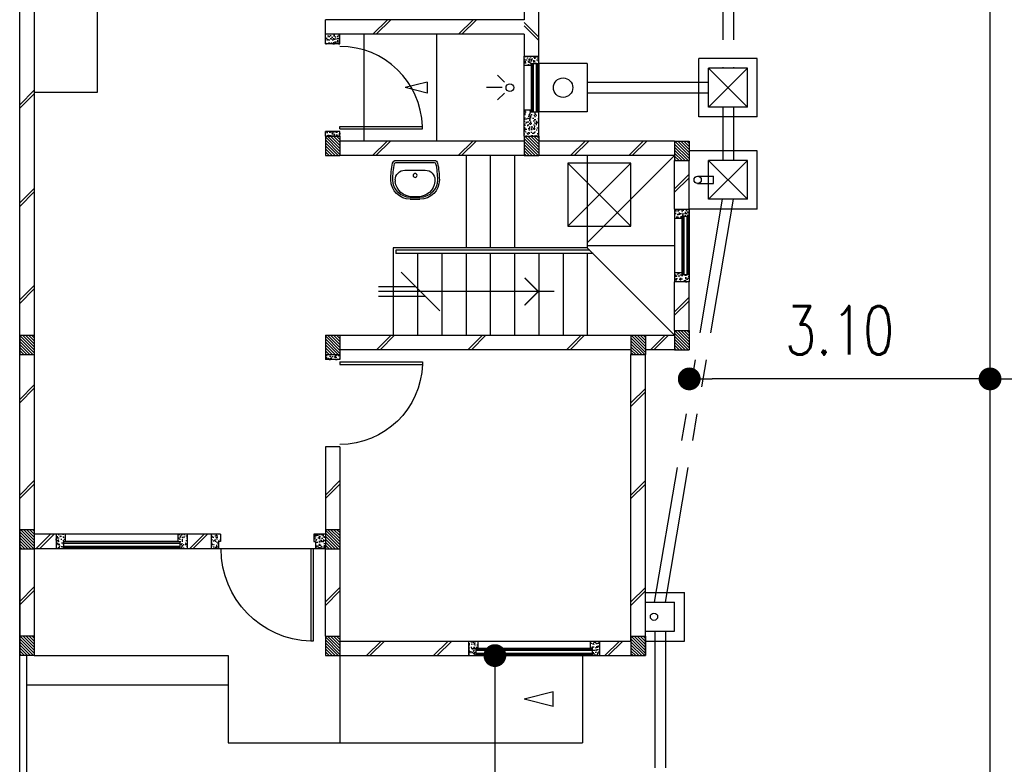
# Model space of a CAD drawing. Header units: millimetres. Extents: x 301 to 1479, y 491 to 1341.
# Tile 108 of 256: x 359.89 to 370.04, y 634.85 to 642.52. Entities that reach past the tile are written whole.
import ezdxf

# ---------------------------------------------------------------- set-up
doc = ezdxf.new("R2010")
doc.units = ezdxf.units.MM
doc.header["$LTSCALE"] = 1.5
doc.header["$MEASUREMENT"] = 0
for name, pattern in [('HIDDEN', [0.375, 0.25, -0.125]), ('HIDDEN2', [4.7625, 3.175, -1.5875]), ('PHANTOM2', [1.25, 0.625, -0.125, 0.125, -0.125, 0.125, -0.125])]:
    doc.linetypes.add(name, pattern=pattern)
for name, color, linetype in [('Blk', 7, 'Continuous'), ('Block', 46, 'Continuous'), ('boundary', 3, 'Continuous'), ('Boundary Wall', 64, 'Continuous'), ('BULUS', 2, 'Continuous'), ('BWCN', 4, 'Continuous'), ('DIM', 6, 'Continuous'), ('DOOR', 3, 'Continuous'), ('Ele', 8, 'Continuous'), ('HATCH', 7, 'Continuous'), ('Hatch Col. C1 GF Ext.', 84, 'Continuous'), ('Hatch Col. C3 GF', 10, 'Continuous'), ('Hatch Stub Col', 251, 'Continuous'), ('Kerb', 251, 'Continuous'), ('P. Gully trap', 42, 'Continuous'), ('Paving Block', 251, 'Continuous'), ('PVC Pipe 110', 69, 'Continuous'), ('PVC RWP 75', 77, 'Continuous'), ('SANIT', 8, 'Continuous'), ('WINDOW', 1, 'Continuous')]:
    doc.layers.add(name, color=color, linetype=linetype)
doc.styles.add('RS1', font='romans.shx', dxfattribs={"width": 0.75, "height": 0.5})
doc.dimstyles.new('Souillac5', dxfattribs={"dimscale": 0.5, "dimtxt": 0.5, "dimasz": 0.47, "dimexe": 0, "dimexo": 1, "dimgap": 0.5, "dimtad": 1, "dimzin": 0, "dimdsep": 46, "dimtxsty": 'RS1', "dimblk": 'DOT', "dimcen": 3, "dimse1": 1, "dimse2": 1, "dimclrd": 6, "dimclre": 6, "dimclrt": 7, "dimaunit": 1, "dimadec": 0, "dimazin": 0, "dimtfac": 1, "dimtofl": 0, "dimtmove": 1, "dimatfit": 3, "dimfxl": 1, "dimtolj": 1, "dimtzin": 0, "dimlwe": -1, "dimarcsym": 0})
pattern_1 = [(50, (422.03025, 161.862746), (0.071726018, -0.0062752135), [0.0075, -0.0825]), (355, (422.03025, 161.862746), (-0.013875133, 0.075219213), [0.006, -0.066]), (100.451444, (422.03623, 161.86222), (0.057850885, 0.068943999), [0.006374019, -0.070114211]), (46.1842, (422.03025, 161.88275), (0.106724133, -0.016551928), [0.01125, -0.12375]), (96.635635, (422.03914, 161.88137), (0.093466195, 0.09741186), [0.009561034, -0.105171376]), (351.184164, (422.03025, 161.88275), (0.093466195, 0.09741186), [0.009, -0.099]), (21, (422.04025, 161.877746), (0.059690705, -0.040261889), [0.0075, -0.0825]), (326, (422.04025, 161.877746), (0.024331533, 0.072515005), [0.006, -0.066]), (71.451445, (422.045225, 161.87439), (0.084022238, 0.032253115), [0.006374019, -0.070114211]), (37.5, (422.03025, 161.862746), (0.0012159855, 0.0332893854), [0, -0.0652, 0, -0.067, 0, -0.06625]), (7.5, (422.03025, 161.862746), (0.0263069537, 0.0394411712), [0, -0.0382, 0, -0.0637, 0, -0.02525]), (327.5, (422.00795, 161.862746), (0.0533822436, -0.0022554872), [0, -0.025, 0, -0.078, 0, -0.1035]), (317.5, (421.99795, 161.862746), (0.058318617, 0.010010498), [0, -0.0325, 0, -0.0518, 0, -0.0735])]
pattern_2 = [(315, (443.186696, 156.678336), (0.0154679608, 0.0154679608), [])]
pattern_3 = [(50, (418.371455, 161.912746), (0.071726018, -0.0062752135), [0.0075, -0.0825]), (355, (418.371455, 161.912746), (-0.013875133, 0.075219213), [0.006, -0.066]), (100.451444, (418.37743, 161.91222), (0.057850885, 0.068943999), [0.006374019, -0.070114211]), (46.1842, (418.371455, 161.93275), (0.106724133, -0.016551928), [0.01125, -0.12375]), (96.635635, (418.38035, 161.93137), (0.093466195, 0.09741186), [0.009561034, -0.105171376]), (351.184164, (418.37146, 161.93275), (0.093466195, 0.09741186), [0.009, -0.099]), (21, (418.381455, 161.927746), (0.059690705, -0.040261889), [0.0075, -0.0825]), (326, (418.381455, 161.927746), (0.024331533, 0.072515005), [0.006, -0.066]), (71.451445, (418.38643, 161.92439), (0.084022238, 0.032253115), [0.006374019, -0.070114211]), (37.5, (418.371455, 161.912746), (0.0012159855, 0.0332893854), [0, -0.0652, 0, -0.067, 0, -0.06625]), (7.5, (418.371455, 161.912746), (0.0263069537, 0.0394411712), [0, -0.0382, 0, -0.0637, 0, -0.02525]), (327.5, (418.349155, 161.912746), (0.0533822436, -0.0022554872), [0, -0.025, 0, -0.078, 0, -0.1035]), (317.5, (418.339155, 161.912746), (0.058318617, 0.010010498), [0, -0.0325, 0, -0.0518, 0, -0.0735])]

# ---------------------------------------------------------------- blocks, each defined once
blk = doc.blocks.new('Wh1')
at = {"layer": 'SANIT'}
for p, q in [((197, 0), (-197, 0)), ((197, -20), (-197, -20)), ((105, -100), (-105, -100)), ((-205, -200), (-205, -217)), ((205, -200), (205, -217)), ((50, -380), (-50, -380)), ((50, -400), (-50, -400)), ((-30, -373), (30, -373))]:
    blk.add_line(p, q, dxfattribs=at)
blk.add_circle((0, -154), 20, dxfattribs=at)
for centre, radius, start, end in [((0, -200), 250, 180, 180), ((0, -200), 250, 0, 0), ((-197, -35), 35, 90, 167.7776), ((197, -35), 35, 12.2224, 90), ((567, -201), 817, 167.7776, 179.9598), ((567, -201), 797, 167.7776, 179.9598), ((-197, -35), 15, 90, 167.7776), ((-105, -200), 100, 90, 180), ((105, -200), 100, 0, 90), ((197, -35), 15, 12.2224, 90), ((-567, -201), 797, 0.0402, 12.2224), ((-567, -201), 817, 0.0402, 12.2224), ((-50, -200), 200, 180, 270), ((-50, -200), 180, 180, 270), ((50, -200), 180, 270, 0), ((50, -200), 200, 270, 0), ((-30, -197), 176, 186.7076, 270.013), ((30, -197), 176, 269.987, 353.2924)]:
    blk.add_arc(centre, radius, start, end, dxfattribs=at)
blk = doc.blocks.new('Dr900')
at = {"layer": 'DOOR'}
for p, q in [((-50, 0), (-50, 850)), ((-25, 850), (-50, 850)), ((-25, 0), (-25, 850)), ((-25, 0), (-50, 0))]:
    blk.add_line(p, q, dxfattribs=at)
blk.add_arc((-24, 0), 851, 91.728, 179.9822, dxfattribs=at)
blk = doc.blocks.new('Dr1000')
at = {"layer": 'DOOR'}
for p, q in [((-50, 0), (-50, 950)), ((-25, 950), (-50, 950)), ((-25, 0), (-25, 950)), ((-25, 0), (-50, 0))]:
    blk.add_line(p, q, dxfattribs=at)
blk.add_arc((-24, 0), 951, 91.542, 179.9858, dxfattribs=at)
blk = doc.blocks.new('SSSU-D1')
at = {"layer": 'HATCH'}
h = blk.add_hatch(dxfattribs=at)
h.set_pattern_fill('ANSI31', color=256, scale=0.175, angle=630)
h.set_pattern_definition([(315, (-128.472678, 34.936787), (0.015467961, 0.015467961), [])])
h.paths.add_polyline_path([(9.75, 5.15), (9.6, 5.15), (9.6, 5.35), (9.75, 5.35)])
h = blk.add_hatch(dxfattribs=at)
h.set_pattern_fill('ANSI31', color=256, scale=0.175, angle=630)
h.set_pattern_definition([(315, (-130.522678, 34.936787), (0.015467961, 0.015467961), [])])
h.paths.add_polyline_path([(11.8, 5.15), (11.65, 5.15), (11.65, 5.35), (11.8, 5.35)])
h = blk.add_hatch(dxfattribs=at)
h.set_pattern_fill('ANSI31', color=256, scale=0.175, angle=630)
h.set_pattern_definition([(315, (-132.072678, 34.886787), (0.0154679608, 0.0154679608), [])])
h.paths.add_polyline_path([(13.35, 5.1), (13.2, 5.1), (13.2, 5.3), (13.35, 5.3)])
h = blk.add_hatch(dxfattribs=at)
h.set_pattern_fill('ANSI31', color=256, scale=0.175, angle=630)
h.set_pattern_definition([(315, (-132.072678, 32.936787), (0.0154679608, 0.0154679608), [])])
h.paths.add_polyline_path([(13.35, 3.15), (13.2, 3.15), (13.2, 3.35), (13.35, 3.35)])
h = blk.add_hatch(dxfattribs=at)
h.set_pattern_fill('ANSI31', color=256, scale=0.175, angle=630)
h.set_pattern_definition([(315, (-128.472678, 32.886787), (0.015467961, 0.015467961), [])])
h.paths.add_polyline_path([(9.75, 3.1), (9.6, 3.1), (9.6, 3.3), (9.75, 3.3)])
h = blk.add_hatch(dxfattribs=at)
h.set_pattern_fill('ANSI31', color=256, scale=0.175, angle=630)
h.set_pattern_definition([(315, (-131.622678, 32.886787), (0.015467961, 0.015467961), [])])
h.paths.add_polyline_path([(12.9, 3.1), (12.75, 3.1), (12.75, 3.3), (12.9, 3.3)])
h = blk.add_hatch(dxfattribs=at)
h.set_pattern_fill('ANSI31', color=256, scale=0.175, angle=630)
h.set_pattern_definition([(315, (-128.472678, 30.886787), (0.015467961, 0.015467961), [])])
h.paths.add_polyline_path([(9.75, 1.1), (9.6, 1.1), (9.6, 1.3), (9.75, 1.3)])
h = blk.add_hatch(dxfattribs=at)
h.set_pattern_fill('ANSI31', color=256, scale=0.175, angle=630)
h.set_pattern_definition([(315, (-128.472678, 29.786787), (0.015467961, 0.015467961), [])])
h.paths.add_polyline_path([(9.75, 0), (9.6, 0), (9.6, 0.2), (9.75, 0.2)])
h = blk.add_hatch(dxfattribs=at)
h.set_pattern_fill('ANSI31', color=256, scale=0.175, angle=630)
h.set_pattern_definition([(315, (-131.622678, 29.786787), (0.015467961, 0.015467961), [])])
h.paths.add_polyline_path([(12.9, 0), (12.75, 0), (12.75, 0.2), (12.9, 0.2)])
at = {"layer": 'Hatch Col. C1 GF Ext.'}
h = blk.add_hatch(dxfattribs=at)
h.set_pattern_fill('ANSI31', color=256, scale=0.175, angle=-90)
h.set_pattern_definition(pattern_2)
h.paths.add_polyline_path([(6.6, 3.1), (6.45, 3.1), (6.45, 3.3), (6.6, 3.3)])
h = blk.add_hatch(dxfattribs=at)
h.set_pattern_fill('ANSI31', color=256, scale=0.175, angle=-90)
h.set_pattern_definition(pattern_2)
h.paths.add_polyline_path([(6.6, 0), (6.45, 0), (6.45, 0.2), (6.6, 0.2)])
at = {"layer": 'Hatch Col. C3 GF'}
h = blk.add_hatch(dxfattribs=at)
h.set_pattern_fill('ANSI31', color=256, scale=0.175, angle=-90)
h.set_pattern_definition([(315, (443.186696, 156.728336), (0.0154679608, 0.0154679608), [])])
h.paths.add_polyline_path([(6.6, 1.1), (6.45, 1.1), (6.45, 1.3), (6.6, 1.3)])
at = {"layer": 'Hatch Stub Col', "linetype": 'ByBlock'}
h = blk.add_hatch(dxfattribs=at)
h.set_pattern_fill('AR-CONC', color=256, scale=0.01, angle=720)
h.set_pattern_definition([(50, (418.271455, 162.012746), (0.071726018, -0.0062752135), [0.0075, -0.0825]), (355, (418.271455, 162.012746), (-0.013875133, 0.075219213), [0.006, -0.066]), (100.451444, (418.27743, 162.01222), (0.057850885, 0.068943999), [0.006374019, -0.070114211]), (46.1842, (418.271455, 162.03275), (0.106724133, -0.016551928), [0.01125, -0.12375]), (96.635635, (418.28035, 162.03137), (0.093466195, 0.09741186), [0.009561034, -0.105171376]), (351.184164, (418.27146, 162.03275), (0.093466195, 0.09741186), [0.009, -0.099]), (21, (418.281455, 162.027746), (0.059690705, -0.040261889), [0.0075, -0.0825]), (326, (418.281455, 162.027746), (0.024331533, 0.072515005), [0.006, -0.066]), (71.451445, (418.28643, 162.02439), (0.084022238, 0.032253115), [0.006374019, -0.070114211]), (37.5, (418.271455, 162.012746), (0.0012159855, 0.0332893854), [0, -0.0652, 0, -0.067, 0, -0.06625]), (7.5, (418.271455, 162.012746), (0.0263069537, 0.0394411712), [0, -0.0382, 0, -0.0637, 0, -0.02525]), (327.5, (418.249155, 162.012746), (0.0533822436, -0.0022554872), [0, -0.025, 0, -0.078, 0, -0.1035]), (317.5, (418.239155, 162.012746), (0.058318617, 0.010010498), [0, -0.0325, 0, -0.0518, 0, -0.0735])])
h.paths.add_polyline_path([(9.6, 6.3), (9.6, 6.4), (9.75, 6.4), (9.75, 6.3)])
h = blk.add_hatch(dxfattribs=at)
h.set_pattern_fill('AR-CONC', color=256, scale=0.01, angle=720)
h.set_pattern_definition([(50, (422.03025, 162.012746), (0.071726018, -0.0062752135), [0.0075, -0.0825]), (355, (422.03025, 162.012746), (-0.013875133, 0.075219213), [0.006, -0.066]), (100.451444, (422.03623, 162.01222), (0.057850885, 0.068943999), [0.006374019, -0.070114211]), (46.1842, (422.03025, 162.03275), (0.106724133, -0.016551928), [0.01125, -0.12375]), (96.635635, (422.03914, 162.03137), (0.093466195, 0.09741186), [0.009561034, -0.105171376]), (351.184164, (422.03025, 162.03275), (0.093466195, 0.09741186), [0.009, -0.099]), (21, (422.04025, 162.027746), (0.059690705, -0.040261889), [0.0075, -0.0825]), (326, (422.04025, 162.027746), (0.024331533, 0.072515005), [0.006, -0.066]), (71.451445, (422.045225, 162.02439), (0.084022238, 0.032253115), [0.006374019, -0.070114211]), (37.5, (422.03025, 162.012746), (0.0012159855, 0.0332893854), [0, -0.0652, 0, -0.067, 0, -0.06625]), (7.5, (422.03025, 162.012746), (0.0263069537, 0.0394411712), [0, -0.0382, 0, -0.0637, 0, -0.02525]), (327.5, (422.00795, 162.012746), (0.0533822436, -0.0022554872), [0, -0.025, 0, -0.078, 0, -0.1035]), (317.5, (421.99795, 162.012746), (0.058318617, 0.010010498), [0, -0.0325, 0, -0.0518, 0, -0.0735])])
h.paths.add_polyline_path([(11.725, 6.1), (11.725, 6.08), (11.65, 6.08), (11.65, 6.175), (11.8, 6.175), (11.8, 6.1)])
h = blk.add_hatch(dxfattribs=at)
h.set_pattern_fill('AR-CONC', color=256, scale=0.01, angle=720)
h.set_pattern_definition([(50, (461.012857, 47.178006), (0.071726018, -0.0062752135), [0.0075, -0.0825]), (355, (461.01286, 47.17801), (-0.013875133, 0.075219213), [0.006, -0.066]), (100.451444, (461.018834, 47.17748), (0.057850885, 0.068943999), [0.006374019, -0.070114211]), (46.1842, (461.01286, 47.19801), (0.106724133, -0.016551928), [0.01125, -0.12375]), (96.635635, (461.02175, 47.19663), (0.093466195, 0.09741186), [0.009561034, -0.105171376]), (351.184164, (461.01286, 47.19801), (0.093466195, 0.09741186), [0.009, -0.099]), (21, (461.022857, 47.193006), (0.059690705, -0.040261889), [0.0075, -0.0825]), (326, (461.02286, 47.19301), (0.024331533, 0.072515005), [0.006, -0.066]), (71.451445, (461.02783, 47.18965), (0.084022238, 0.032253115), [0.006374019, -0.070114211]), (37.5, (461.012857, 47.178006), (0.0012159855, 0.0332893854), [0, -0.0652, 0, -0.067, 0, -0.06625]), (7.5, (461.012857, 47.178006), (0.0263069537, 0.0394411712), [0, -0.0382, 0, -0.0637, 0, -0.02525]), (327.5, (460.990557, 47.178006), (0.0533822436, -0.0022554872), [0, -0.025, 0, -0.078, 0, -0.1035]), (317.5, (460.980557, 47.178006), (0.058318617, 0.010010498), [0, -0.0325, 0, -0.0518, 0, -0.0735])])
h.paths.add_polyline_path([(11.65, 5.35), (11.8, 5.35), (11.8, 5.6), (11.725, 5.6), (11.725, 5.62), (11.65, 5.62)])
h = blk.add_hatch(dxfattribs=at)
h.set_pattern_fill('AR-CONC', color=256, scale=0.01, angle=720)
h.set_pattern_definition([(50, (422.03025, 161.837746), (0.071726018, -0.0062752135), [0.0075, -0.0825]), (355, (422.03025, 161.837746), (-0.013875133, 0.075219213), [0.006, -0.066]), (100.451444, (422.03623, 161.83722), (0.057850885, 0.068943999), [0.006374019, -0.070114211]), (46.1842, (422.03025, 161.85775), (0.106724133, -0.016551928), [0.01125, -0.12375]), (96.635635, (422.03914, 161.85637), (0.093466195, 0.09741186), [0.009561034, -0.105171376]), (351.184164, (422.03025, 161.85775), (0.093466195, 0.09741186), [0.009, -0.099]), (21, (422.04025, 161.852746), (0.059690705, -0.040261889), [0.0075, -0.0825]), (326, (422.04025, 161.852746), (0.024331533, 0.072515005), [0.006, -0.066]), (71.451445, (422.045225, 161.84939), (0.084022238, 0.032253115), [0.006374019, -0.070114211]), (37.5, (422.03025, 161.837746), (0.0012159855, 0.0332893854), [0, -0.0652, 0, -0.067, 0, -0.06625]), (7.5, (422.03025, 161.837746), (0.0263069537, 0.0394411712), [0, -0.0382, 0, -0.0637, 0, -0.02525]), (327.5, (422.00795, 161.837746), (0.0533822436, -0.0022554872), [0, -0.025, 0, -0.078, 0, -0.1035]), (317.5, (421.99795, 161.837746), (0.058318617, 0.010010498), [0, -0.0325, 0, -0.0518, 0, -0.0735])])
h.paths.add_polyline_path([(9.6, 5.4), (9.75, 5.4), (9.75, 5.35), (9.6, 5.35)])
h = blk.add_hatch(dxfattribs=at)
h.set_pattern_fill('AR-CONC', color=256, scale=0.01, angle=720)
h.set_pattern_definition(pattern_1)
h.paths.add_polyline_path([(13.2, 4.6), (13.35, 4.6), (13.35, 4.525), (13.275, 4.525), (13.275, 4.505), (13.2, 4.505)])
h = blk.add_hatch(dxfattribs=at)
h.set_pattern_fill('AR-CONC', color=256, scale=0.01, angle=720)
h.set_pattern_definition(pattern_1)
h.paths.add_polyline_path([(13.2, 3.945), (13.275, 3.945), (13.275, 3.925), (13.35, 3.925), (13.35, 3.85), (13.2, 3.85)])
h = blk.add_hatch(dxfattribs=at)
h.set_pattern_fill('AR-CONC', color=256, scale=0.01, angle=720)
h.set_pattern_definition(pattern_1)
h.paths.add_polyline_path([(9.6, 3.1), (9.75, 3.1), (9.75, 3.05), (9.6, 3.05)])
h = blk.add_hatch(dxfattribs=at)
h.set_pattern_fill('AR-CONC', color=256, scale=0.01, angle=720)
h.set_pattern_definition(pattern_3)
h.paths.add_polyline_path([(6.825, 1.25), (6.92, 1.25), (6.92, 1.175), (6.9, 1.175), (6.9, 1.1), (6.825, 1.1)])
h = blk.add_hatch(dxfattribs=at)
h.set_pattern_fill('AR-CONC', color=256, scale=0.01, angle=720)
h.set_pattern_definition(pattern_3)
h.paths.add_polyline_path([(8.08, 1.25), (8.175, 1.25), (8.175, 1.1), (8.1, 1.1), (8.1, 1.175), (8.08, 1.175)])
h = blk.add_hatch(dxfattribs=at)
h.set_pattern_fill('AR-CONC', color=256, scale=0.01, angle=720)
h.set_pattern_definition(pattern_3)
h.paths.add_polyline_path([(8.425, 1.25), (8.52, 1.25), (8.52, 1.175), (8.5, 1.175), (8.5, 1.1), (8.425, 1.1)])
h = blk.add_hatch(dxfattribs=at)
h.set_pattern_fill('AR-CONC', color=256, scale=0.01, angle=720)
h.set_pattern_definition([(50, (422.03025, 161.912746), (0.071726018, -0.0062752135), [0.0075, -0.0825]), (355, (422.03025, 161.912746), (-0.013875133, 0.075219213), [0.006, -0.066]), (100.451444, (422.03623, 161.91222), (0.057850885, 0.068943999), [0.006374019, -0.070114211]), (46.1842, (422.03025, 161.93275), (0.106724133, -0.016551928), [0.01125, -0.12375]), (96.635635, (422.03914, 161.93137), (0.093466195, 0.09741186), [0.009561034, -0.105171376]), (351.184164, (422.03025, 161.93275), (0.093466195, 0.09741186), [0.009, -0.099]), (21, (422.04025, 161.927746), (0.059690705, -0.040261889), [0.0075, -0.0825]), (326, (422.04025, 161.927746), (0.024331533, 0.072515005), [0.006, -0.066]), (71.451445, (422.045225, 161.92439), (0.084022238, 0.032253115), [0.006374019, -0.070114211]), (37.5, (422.03025, 161.912746), (0.0012159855, 0.0332893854), [0, -0.0652, 0, -0.067, 0, -0.06625]), (7.5, (422.03025, 161.912746), (0.0263069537, 0.0394411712), [0, -0.0382, 0, -0.0637, 0, -0.02525]), (327.5, (422.00795, 161.912746), (0.0533822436, -0.0022554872), [0, -0.025, 0, -0.078, 0, -0.1035]), (317.5, (421.99795, 161.912746), (0.058318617, 0.010010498), [0, -0.0325, 0, -0.0518, 0, -0.0735])])
h.paths.add_polyline_path([(9.48, 1.25), (9.6, 1.25), (9.6, 1.1), (9.5, 1.1), (9.5, 1.175), (9.48, 1.175)])
h = blk.add_hatch(dxfattribs=at)
h.set_pattern_fill('AR-CONC', color=256, scale=0.01, angle=720)
h.set_pattern_definition(pattern_1)
h.paths.add_polyline_path([(11.075, 0.15), (11.17, 0.15), (11.17, 0.075), (11.15, 0.075), (11.15, 0), (11.075, 0)])
h = blk.add_hatch(dxfattribs=at)
h.set_pattern_fill('AR-CONC', color=256, scale=0.01, angle=720)
h.set_pattern_definition(pattern_1)
h.paths.add_polyline_path([(12.33, 0.15), (12.425, 0.15), (12.425, 0), (12.35, 0), (12.35, 0.075), (12.33, 0.075)])
at = {"layer": 'Block', "linetype": 'ByBlock'}
for p, q in [((6.6, 7.6), (6.6, 3.3)), ((11.65, 6.775), (11.65, 6.55)), ((11.8, 6.175), (11.8, 6.775)), ((11.65, 6.55), (9.6, 6.55)), ((9.6, 6.4), (9.6, 6.55)), ((11.65, 6.4), (9.6, 6.4)), ((11.65, 6.4), (11.65, 6.175)), ((11.65, 5.3), (9.75, 5.3)), ((13.2, 5.3), (11.8, 5.3)), ((11.65, 5.15), (9.75, 5.15)), ((13.2, 5.15), (11.8, 5.15)), ((13.2, 4.6), (13.2, 5.1)), ((13.35, 4.6), (13.35, 5.1)), ((13.2, 3.35), (13.2, 3.85)), ((13.35, 3.35), (13.35, 3.85)), ((9.75, 3.3), (12.75, 3.3)), ((12.9, 3.3), (13.2, 3.3)), ((12.75, 3.15), (9.75, 3.15)), ((13.2, 3.15), (12.9, 3.15)), ((6.6, 3.1), (6.6, 1.3)), ((12.75, 0.15), (12.75, 3.1)), ((12.9, 0), (12.9, 3.1)), ((9.75, 2.15), (9.6, 2.15)), ((9.6, 2.15), (9.6, 1.3)), ((9.75, 2.15), (9.75, 1.3)), ((6.825, 1.25), (6.6, 1.25)), ((8.425, 1.25), (8.175, 1.25)), ((6.45, 1.1), (6.45, 0.2)), ((6.825, 1.1), (6.6, 1.1)), ((6.6, 1.1), (6.6, 0.2)), ((8.425, 1.1), (8.175, 1.1)), ((9.6, 0.2), (9.6, 1.1)), ((9.75, 1.1), (9.75, 0.2)), ((9.75, 0.15), (11.075, 0.15)), ((12.425, 0.15), (12.75, 0.15)), ((9.75, 0), (11.075, 0)), ((12.425, 0), (12.75, 0))]:
    blk.add_line(p, q, dxfattribs=at)
at = {"layer": 'Boundary Wall', "linetype": 'ByBlock'}
blk.add_line((6.525, -1.555), (6.525, 0), dxfattribs=at)
at = {"layer": 'BULUS', "linetype": 'ByBlock'}
for p, q in [((10.325, 4.175), (10.325, 4.14)), ((12.325, 4.175), (10.325, 4.175)), ((12.36, 4.14), (10.325, 4.14))]:
    blk.add_line(p, q, dxfattribs=at)
at = {"layer": 'BWCN'}
for p, q in [((9.6, 6.3), (9.6, 6.4)), ((9.75, 6.3), (9.75, 6.4)), ((9.75, 6.3), (9.6, 6.3)), ((11.65, 6.08), (11.65, 6.175)), ((11.65, 6.175), (11.8, 6.175)), ((11.725, 6.1), (11.8, 6.1)), ((11.725, 6.08), (11.725, 6.1)), ((11.8, 6.1), (11.8, 6.175)), ((11.65, 6.08), (11.725, 6.08)), ((11.65, 5.62), (11.725, 5.62)), ((11.65, 5.35), (11.65, 5.62)), ((11.725, 5.62), (11.725, 5.6)), ((11.725, 5.6), (11.8, 5.6)), ((11.8, 5.35), (11.8, 5.6)), ((9.75, 5.4), (9.6, 5.4)), ((9.6, 5.35), (9.6, 5.4)), ((9.75, 5.35), (9.75, 5.4)), ((9.6, 5.35), (9.75, 5.35)), ((9.6, 5.35), (9.6, 5.15)), ((9.75, 5.35), (9.75, 5.15)), ((11.65, 5.35), (11.8, 5.35)), ((11.65, 5.35), (11.65, 5.15)), ((11.8, 5.35), (11.8, 5.15)), ((13.2, 5.3), (13.35, 5.3)), ((13.2, 5.3), (13.2, 5.1)), ((13.35, 5.3), (13.35, 5.1)), ((9.6, 5.15), (9.75, 5.15)), ((11.65, 5.15), (11.8, 5.15)), ((13.2, 5.1), (13.35, 5.1)), ((13.2, 4.6), (13.2, 4.505)), ((13.35, 4.6), (13.35, 4.525)), ((13.2, 4.505), (13.275, 4.505)), ((13.275, 4.525), (13.35, 4.525)), ((13.275, 4.505), (13.275, 4.525)), ((13.2, 3.945), (13.275, 3.945)), ((13.2, 3.945), (13.2, 3.85)), ((13.275, 3.945), (13.275, 3.925)), ((13.275, 3.925), (13.35, 3.925)), ((13.35, 3.925), (13.35, 3.85)), ((13.2, 3.35), (13.35, 3.35)), ((13.2, 3.35), (13.2, 3.15)), ((13.35, 3.35), (13.35, 3.15)), ((6.45, 3.3), (6.6, 3.3)), ((6.45, 3.3), (6.45, 3.1)), ((6.6, 3.3), (6.6, 3.1)), ((9.6, 3.3), (9.75, 3.3)), ((9.6, 3.3), (9.6, 3.1)), ((9.75, 3.3), (9.75, 3.1)), ((12.75, 3.3), (12.9, 3.3)), ((12.75, 3.3), (12.75, 3.1)), ((12.9, 3.3), (12.9, 3.1)), ((13.2, 3.15), (13.35, 3.15)), ((6.45, 3.1), (6.6, 3.1)), ((9.6, 3.1), (9.6, 3.05)), ((9.6, 3.1), (9.75, 3.1)), ((9.75, 3.05), (9.6, 3.05)), ((9.75, 3.1), (9.75, 3.05)), ((12.75, 3.1), (12.9, 3.1)), ((6.45, 1.3), (6.6, 1.3)), ((6.45, 1.3), (6.45, 1.1)), ((6.6, 1.3), (6.6, 1.1)), ((6.825, 1.25), (6.825, 1.1)), ((6.92, 1.25), (6.825, 1.25)), ((6.92, 1.25), (6.92, 1.175)), ((8.08, 1.25), (8.08, 1.175)), ((8.175, 1.25), (8.08, 1.25)), ((8.175, 1.25), (8.175, 1.1)), ((8.52, 1.25), (8.425, 1.25)), ((8.425, 1.25), (8.425, 1.1)), ((8.52, 1.25), (8.52, 1.175)), ((9.6, 1.25), (9.48, 1.25)), ((9.48, 1.25), (9.48, 1.175)), ((9.6, 1.3), (9.75, 1.3)), ((9.6, 1.3), (9.6, 1.1)), ((9.75, 1.3), (9.75, 1.1)), ((6.9, 1.175), (6.9, 1.1)), ((6.92, 1.175), (6.9, 1.175)), ((8.08, 1.175), (8.1, 1.175)), ((8.1, 1.175), (8.1, 1.1)), ((8.5, 1.175), (8.5, 1.1)), ((8.52, 1.175), (8.5, 1.175)), ((9.48, 1.175), (9.5, 1.175)), ((9.5, 1.175), (9.5, 1.1)), ((6.45, 1.1), (6.6, 1.1)), ((6.9, 1.1), (6.825, 1.1)), ((8.175, 1.1), (8.1, 1.1)), ((8.5, 1.1), (8.425, 1.1)), ((9.6, 1.1), (9.5, 1.1)), ((9.6, 1.1), (9.75, 1.1)), ((6.45, 0.2), (6.45, 0)), ((6.6, 0.2), (6.45, 0.2)), ((6.6, 0.2), (6.6, 0)), ((9.6, 0.2), (9.75, 0.2)), ((9.6, 0.2), (9.6, 0)), ((9.75, 0.2), (9.75, 0)), ((11.075, 0.15), (11.075, 0)), ((11.075, 0.15), (11.17, 0.15)), ((11.17, 0.15), (11.17, 0.075)), ((12.33, 0.15), (12.33, 0.075)), ((12.33, 0.15), (12.425, 0.15)), ((12.425, 0.15), (12.425, 0)), ((12.75, 0.2), (12.9, 0.2)), ((12.75, 0.2), (12.75, 0)), ((12.9, 0.2), (12.9, 0)), ((6.6, 0), (6.45, 0)), ((9.6, 0), (9.75, 0)), ((11.075, 0), (11.15, 0)), ((11.15, 0.075), (11.15, 0)), ((11.17, 0.075), (11.15, 0.075)), ((12.33, 0.075), (12.35, 0.075)), ((12.35, 0.075), (12.35, 0)), ((12.35, 0), (12.425, 0)), ((12.75, 0), (12.9, 0))]:
    blk.add_line(p, q, dxfattribs=at)
at = {"layer": 'BWCN', "linetype": 'ByBlock'}
for p, q in [((13.2, 4.6), (13.35, 4.6)), ((13.35, 3.85), (13.2, 3.85))]:
    blk.add_line(p, q, dxfattribs=at)
at = {"layer": 'Ele'}
for p, q in [((7.25, 7), (7.25, 5.8)), ((10, 5.3), (10, 6.4)), ((10.75, 5.3), (10.75, 6.4)), ((11.73, 5.6), (11.73, 6.1)), ((11.79, 5.6), (11.79, 6.1)), ((11.8, 6.1), (11.8, 5.6)), ((11.65, 5.62), (11.65, 6.08)), ((11.725, 5.62), (11.725, 6.08)), ((11.445, 5.907), (11.375, 5.977)), ((7.25, 5.8), (6.6, 5.8)), ((11.422, 5.85), (11.261, 5.85)), ((11.445, 5.793), (11.375, 5.723)), ((11.05, 5.15), (11.05, 4.2)), ((11.3, 5.15), (11.3, 4.2)), ((11.55, 5.15), (11.55, 4.2)), ((13.2, 4.505), (13.2, 3.945)), ((13.275, 4.505), (13.275, 3.945)), ((13.28, 4.525), (13.28, 3.925)), ((13.34, 4.525), (13.34, 3.925)), ((13.35, 4.525), (13.35, 3.925)), ((10.3, 4.2), (10.3, 3.3)), ((12.3, 4.2), (10.3, 4.2)), ((10.55, 4.14), (10.55, 3.3)), ((10.8, 4.14), (10.8, 3.3)), ((11.05, 4.14), (11.05, 3.3)), ((11.3, 4.14), (11.3, 3.3)), ((11.55, 4.14), (11.55, 3.3)), ((11.8, 4.14), (11.8, 3.3)), ((12.05, 4.14), (12.05, 3.3)), ((12.3, 4.14), (12.3, 3.3)), ((10.78, 3.55), (10.38, 3.95)), ((10.53, 3.8), (10.147, 3.8)), ((11.959, 3.75), (10.147, 3.75)), ((10.63, 3.7), (10.147, 3.7)), ((8.08, 1.25), (6.92, 1.25)), ((8.1, 1.17), (6.9, 1.17)), ((8.08, 1.175), (6.92, 1.175)), ((8.1, 1.11), (6.9, 1.11)), ((8.1, 1.1), (6.9, 1.1)), ((9.5, 1.1), (8.5, 1.1)), ((11.17, 0.15), (12.33, 0.15)), ((6.6, 0), (8.6, 0)), ((8.6, 0), (8.6, -0.9)), ((9.75, 0), (9.75, -0.9)), ((11.15, 0.07), (12.35, 0.07)), ((11.15, 0.01), (12.35, 0.01)), ((11.15, 0), (12.35, 0)), ((11.17, 0.075), (12.33, 0.075)), ((12.25, 0), (12.25, -0.9)), ((6.525, -0.3), (8.6, -0.3)), ((8.6, -0.9), (12.25, -0.9))]:
    blk.add_line(p, q, dxfattribs=at)
at = {"layer": 'Ele', "linetype": 'HIDDEN', "ltscale": 10}
for p, q in [((12.3, 5.15), (12.3, 4.2)), ((13.2, 5.15), (12.3, 4.25)), ((12.3, 4.225), (13.2, 4.225)), ((13.2, 3.3), (12.3, 4.2))]:
    blk.add_line(p, q, dxfattribs=at)
at = {"layer": 'Ele', "linetype": 'ByBlock'}
blk.add_line((11.948, -0.525), (11.948, -0.375), dxfattribs=at)
at = {"layer": 'Ele', "const_width": 0.015}
blk.add_lwpolyline([(11.653, 3.891), (11.795, 3.75), (11.653, 3.609)], dxfattribs=at)
at = {"layer": 'Ele'}
blk.add_circle((11.502, 5.85), 0.04, dxfattribs=at)
at = {"layer": 'HATCH'}
for p, q in [((10.24, 6.55), (10.09, 6.4)), ((10.275, 6.55), (10.125, 6.4)), ((11.122, 6.55), (10.972, 6.4)), ((11.158, 6.55), (11.008, 6.4)), ((11.8, 6.371), (11.65, 6.521)), ((11.8, 6.336), (11.65, 6.486)), ((6.45, 5.674), (6.6, 5.824)), ((6.45, 5.638), (6.6, 5.788)), ((10.237, 5.3), (10.087, 5.15)), ((10.272, 5.3), (10.122, 5.15)), ((11.119, 5.3), (10.969, 5.15)), ((11.154, 5.3), (11.004, 5.15)), ((12.278, 5.3), (12.128, 5.15)), ((12.314, 5.3), (12.164, 5.15)), ((12.877, 5.3), (12.727, 5.15)), ((12.912, 5.3), (12.762, 5.15)), ((13.2, 4.808), (13.35, 4.958)), ((13.2, 4.772), (13.35, 4.922)), ((6.45, 4.662), (6.6, 4.812)), ((6.45, 4.627), (6.6, 4.777)), ((6.45, 3.663), (6.6, 3.813)), ((6.45, 3.628), (6.6, 3.778)), ((13.2, 3.541), (13.35, 3.691)), ((13.2, 3.505), (13.35, 3.655)), ((10.278, 3.3), (10.128, 3.15)), ((10.314, 3.3), (10.164, 3.15)), ((11.22, 3.3), (11.07, 3.15)), ((11.255, 3.3), (11.105, 3.15)), ((12.236, 3.3), (12.086, 3.15)), ((12.272, 3.3), (12.122, 3.15)), ((13.101, 3.3), (12.951, 3.15)), ((13.136, 3.3), (12.986, 3.15)), ((6.45, 2.638), (6.6, 2.788)), ((6.45, 2.603), (6.6, 2.753)), ((12.75, 2.602), (12.9, 2.752)), ((12.75, 2.566), (12.9, 2.716)), ((6.45, 1.653), (6.6, 1.803)), ((6.45, 1.617), (6.6, 1.767)), ((9.6, 1.653), (9.75, 1.803)), ((9.6, 1.617), (9.75, 1.767)), ((12.75, 1.653), (12.9, 1.803)), ((12.75, 1.617), (12.9, 1.767)), ((6.768, 1.25), (6.618, 1.1)), ((6.804, 1.25), (6.654, 1.1)), ((8.35, 1.25), (8.2, 1.1)), ((8.386, 1.25), (8.236, 1.1)), ((6.45, 0.558), (6.6, 0.708)), ((6.45, 0.522), (6.6, 0.672)), ((9.6, 0.552), (9.75, 0.702)), ((9.6, 0.517), (9.75, 0.667)), ((12.75, 0.552), (12.9, 0.702)), ((12.75, 0.517), (12.9, 0.667)), ((10.175, 0.15), (10.025, 0)), ((10.21, 0.15), (10.06, 0)), ((10.866, 0.15), (10.716, 0)), ((10.902, 0.15), (10.752, 0)), ((12.63, 0.15), (12.48, 0)), ((12.666, 0.15), (12.516, 0))]:
    blk.add_line(p, q, dxfattribs=at)
at = {"layer": 'Kerb'}
for p, q in [((12.3, 6.1), (11.8, 6.1)), ((12.3, 6.1), (12.3, 5.6)), ((14.05, 6.15), (13.45, 6.15)), ((13.45, 5.55), (13.45, 6.15)), ((14.05, 5.55), (14.05, 6.15)), ((13.55, 5.65), (13.55, 6.05)), ((13.95, 6.05), (13.55, 6.05)), ((13.95, 6.05), (13.55, 5.65)), ((13.95, 5.65), (13.55, 6.05)), ((13.95, 5.65), (13.95, 6.05)), ((12.3, 5.6), (11.8, 5.6)), ((13.95, 5.65), (13.55, 5.65)), ((14.05, 5.55), (13.45, 5.55)), ((14.05, 5.2), (13.35, 5.2)), ((14.05, 4.6), (14.05, 5.2)), ((13.55, 4.7), (13.55, 5.1)), ((13.95, 5.1), (13.55, 5.1)), ((13.95, 5.1), (13.55, 4.7)), ((13.95, 4.7), (13.55, 5.1)), ((13.95, 4.7), (13.95, 5.1)), ((13.95, 4.7), (13.55, 4.7)), ((14.05, 4.6), (13.35, 4.6)), ((12.9, 0.65), (13.3, 0.65)), ((13.3, 0.15), (13.3, 0.65)), ((12.9, 0.55), (13.2, 0.55)), ((13.2, 0.25), (13.2, 0.55)), ((12.9, 0.25), (13.2, 0.25)), ((12.9, 0.15), (13.3, 0.15))]:
    blk.add_line(p, q, dxfattribs=at)
at = {"layer": 'P. Gully trap'}
blk.add_circle((12.05, 5.85), 0.1, dxfattribs=at)
at = {"layer": 'Paving Block', "linetype": 'ByBlock'}
for p, q in [((10.648, 5.906), (10.423, 5.85)), ((10.648, 5.906), (10.648, 5.794)), ((10.648, 5.794), (10.423, 5.85)), ((11.948, -0.375), (11.648, -0.45)), ((11.948, -0.525), (11.648, -0.45))]:
    blk.add_line(p, q, dxfattribs=at)
at = {"layer": 'PVC Pipe 110', "linetype": 'PHANTOM2', "ltscale": 1.5}
for p, q in [((13.695, 7.75), (13.695, 6.05)), ((13.805, 7.75), (13.805, 6.05)), ((12.3, 5.905), (13.55, 5.905)), ((12.3, 5.795), (13.55, 5.795)), ((13.695, 5.65), (13.695, 5.1)), ((13.805, 5.65), (13.805, 5.1)), ((12.994, 0.55), (13.694, 4.7)), ((13.106, 0.55), (13.806, 4.7)), ((12.995, 0.25), (12.995, -2.15)), ((13.105, 0.25), (13.105, -2.15))]:
    blk.add_line(p, q, dxfattribs=at)
at = {"layer": 'PVC Pipe 110', "linetype": 'PHANTOM2', "ltscale": 10}
for p, q in [((13.437, 4.938), (13.6, 4.938)), ((13.6, 4.863), (13.6, 4.938)), ((13.437, 4.863), (13.6, 4.863))]:
    blk.add_line(p, q, dxfattribs=at)
at = {"layer": 'PVC RWP 75'}
for centre in [(13.437, 4.9), (12.987, 0.4), (12.987, 0.4)]:
    blk.add_circle(centre, 0.0375, dxfattribs=at)
at = {"layer": 'SANIT', "linetype": 'HIDDEN2', "ltscale": 100}
for p, q in [((12.75, 5.072), (12.1, 5.072)), ((12.1, 5.072), (12.1, 4.422)), ((12.75, 5.072), (12.1, 4.422)), ((12.1, 5.072), (12.75, 4.422)), ((12.75, 4.422), (12.75, 5.072)), ((12.1, 4.422), (12.75, 4.422))]:
    blk.add_line(p, q, dxfattribs=at)
at = {"layer": 'WINDOW', "linetype": 'HIDDEN2', "ltscale": 0.5}
for p, q in [((11.745, 5.6), (11.745, 6.1)), ((11.775, 5.6), (11.775, 6.1)), ((13.295, 4.525), (13.295, 3.925)), ((13.325, 4.525), (13.325, 3.925))]:
    blk.add_line(p, q, dxfattribs=at)
at = {"layer": 'WINDOW'}
for p, q in [((8.1, 1.155), (6.9, 1.155)), ((8.1, 1.125), (6.9, 1.125)), ((11.15, 0.055), (12.35, 0.055)), ((11.15, 0.025), (12.35, 0.025))]:
    blk.add_line(p, q, dxfattribs=at)
at = {"layer": 'DOOR', "yscale": 0.001, "zscale": 0.001}
for name, p, xscale, rotation in [('Dr900', (9.75, 5.4), 0.001, 270), ('Dr900', (9.75, 3.05), -0.001, 270), ('Dr1000', (9.5, 1.1), -0.001, 180)]:
    blk.add_blockref(name, p, dxfattribs=dict(at, xscale=xscale, rotation=rotation))
at = {"layer": 'WINDOW', "linetype": 'ByBlock', "xscale": -0.001, "yscale": 0.001, "zscale": 0.001}
blk.add_blockref('Wh1', (10.525, 5.1), dxfattribs=at)
blk = doc.blocks.new('_DOT')
at = {"color": 0, "linetype": 'ByBlock'}
blk.add_line((-0.5, 0), (-1, 0), dxfattribs=at)
at = {"color": 0, "linetype": 'ByBlock', "const_width": 0.5}
blk.add_lwpolyline([(-0.25, 0, 1), (0.25, 0, 1)], format="xyb", close=True, dxfattribs=at)
blk = doc.blocks.new('*D132')
at = {"layer": 'DEFPOINTS', "color": 0, "transparency": 16777216}
for p in [(364.925, 635.969), (364.785, 628.769), (364.925, 628.769)]:
    blk.add_point(p, dxfattribs=at)
at = {"layer": 'DIM', "color": 6, "lineweight": -2, "transparency": 16777216}
blk.add_line((364.785, 635.734), (364.785, 629.004), dxfattribs=at)
at = {"layer": 'DIM', "color": 6, "lineweight": -2, "transparency": 16777216, "xscale": 0.235, "yscale": 0.235, "zscale": 0.235}
for p, rotation in [((364.785, 635.969), 90), ((364.785, 628.769), 270)]:
    blk.add_blockref('_DOT', p, dxfattribs=dict(at, rotation=rotation))
at = {"layer": 'DIM', "color": 7, "transparency": 16777216, "insert": (364.285, 632.369), "char_height": 0.5, "attachment_point": 5, "rotation": 90, "style": 'RS1'}
blk.add_mtext('\\A1;7.20', dxfattribs=at)
blk = doc.blocks.new('*D134')
at = {"layer": 'DEFPOINTS', "color": 0, "transparency": 16777216}
for p in [(366.788, 638.819), (366.788, 638.819), (369.888, 638.819)]:
    blk.add_point(p, dxfattribs=at)
at = {"layer": 'DIM', "color": 6, "lineweight": -2, "transparency": 16777216}
blk.add_line((369.653, 638.819), (367.023, 638.819), dxfattribs=at)
at = {"layer": 'DIM', "color": 6, "lineweight": -2, "transparency": 16777216, "xscale": 0.235, "yscale": 0.235, "zscale": 0.235, "rotation": 180}
blk.add_blockref('_DOT', (366.788, 638.819), dxfattribs=at)
at = {"layer": 'DIM', "color": 6, "lineweight": -2, "transparency": 16777216, "xscale": 0.235, "yscale": 0.235, "zscale": 0.235}
blk.add_blockref('_DOT', (369.888, 638.819), dxfattribs=at)
at = {"layer": 'DIM', "color": 7, "transparency": 16777216, "insert": (368.338, 639.319), "char_height": 0.5, "attachment_point": 5, "style": 'RS1'}
blk.add_mtext('\\A1;3.10', dxfattribs=at)
blk = doc.blocks.new('*D137')
at = {"layer": 'DEFPOINTS', "color": 0, "transparency": 16777216}
for p in [(369.888, 638.819), (372.988, 638.819), (372.988, 638.819)]:
    blk.add_point(p, dxfattribs=at)
at = {"layer": 'DIM', "color": 6, "lineweight": -2, "transparency": 16777216}
blk.add_line((370.123, 638.819), (372.753, 638.819), dxfattribs=at)
at = {"layer": 'DIM', "color": 6, "lineweight": -2, "transparency": 16777216, "xscale": 0.235, "yscale": 0.235, "zscale": 0.235, "rotation": 180}
blk.add_blockref('_DOT', (369.888, 638.819), dxfattribs=at)
at = {"layer": 'DIM', "color": 6, "lineweight": -2, "transparency": 16777216, "xscale": 0.235, "yscale": 0.235, "zscale": 0.235}
blk.add_blockref('_DOT', (372.988, 638.819), dxfattribs=at)
at = {"layer": 'DIM', "color": 7, "transparency": 16777216, "insert": (371.438, 639.319), "char_height": 0.5, "attachment_point": 5, "style": 'RS1'}
blk.add_mtext('\\A1;3.10', dxfattribs=at)

msp = doc.modelspace()

# ---------------------------------------------------------------- linework, layer by layer
at = {"layer": 'boundary'}
for p, q in [((359.8876, 628.769), (359.8876, 670.769)), ((369.8876, 628.769), (369.8876, 670.769))]:
    msp.add_line(p, q, dxfattribs=at)

# ---------------------------------------------------------------- block references
at = {"layer": 'Blk'}
msp.add_blockref('SSSU-D1', (353.4376, 635.969), dxfattribs=at)

# ---------------------------------------------------------------- dimensions: what is measured, and where the dimension line sits
at = {"layer": 'DIM'}
for base, p1, p2, angle, picture, middle in [((366.7876, 638.819), (369.8876, 638.819), (366.7876, 638.819), 180, '*D134', (368.3376, 639.319)), ((364.7851, 628.769), (364.9253, 635.969), (364.9253, 628.769), 270, '*D132', (364.2851, 632.369))]:
    dim = msp.add_linear_dim(base=base, p1=p1, p2=p2, angle=angle, dimstyle='Souillac5', dxfattribs=at)
    dim.commit()
    dim.dimension.update_dxf_attribs({"geometry": picture, "text_midpoint": middle})
dim = msp.add_linear_dim(base=(372.9876, 638.819), p1=(369.8876, 638.819), p2=(372.9876, 638.819), dimstyle='Souillac5', dxfattribs=at)
dim.commit()
dim.dimension.update_dxf_attribs({"geometry": '*D137', "text_midpoint": (371.4376, 639.319)})

doc.saveas('drawing.dxf')
